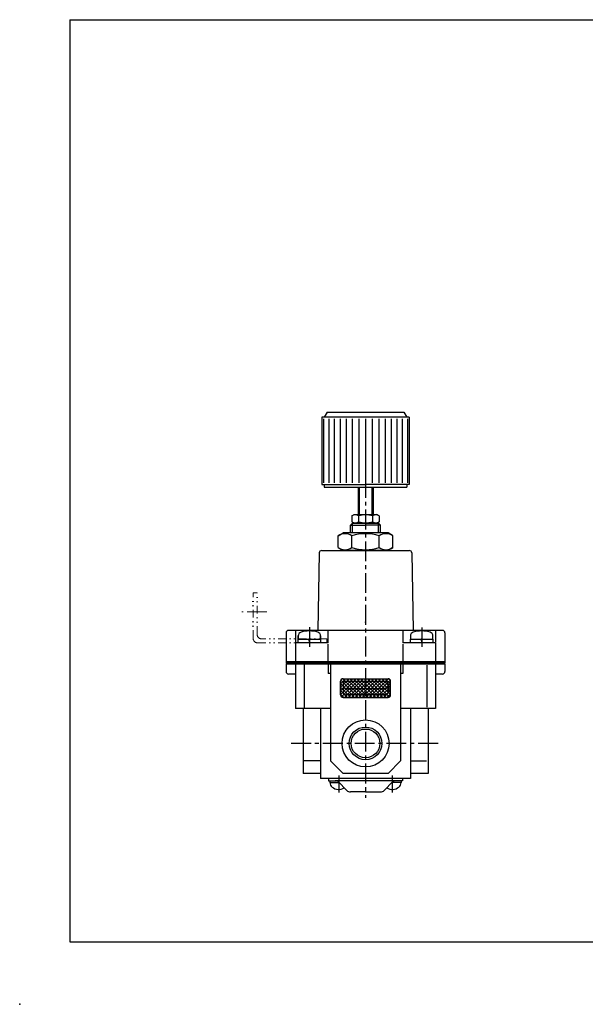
# Model space of a CAD drawing. Header units: millimetres. Extents: x -297 to 277, y -210 to 184.
# Tile 1 of 3: x -297 to -71, y -210 to 184. Entities that reach past the tile are written whole.
import ezdxf

# ---------------------------------------------------------------- set-up
doc = ezdxf.new("R2010")
doc.units = ezdxf.units.MM
doc.header["$LTSCALE"] = 0.25
doc.header["$PDSIZE"] = 1
doc.linetypes.add('CENTER', pattern=[50.8, 31.75, -6.35, 6.35, -6.35])
doc.linetypes.add('DIVIDE', pattern=[31.75, 12.7, -6.35, 0, -6.35, 0, -6.35])
doc.layers.add('Layer0014', color=7, linetype='Continuous')

# ---------------------------------------------------------------- blocks, each defined once
blk = doc.blocks.new('DC_GROUP_RV・S-1-2_2')
at = {"color": 4, "linetype": 'Continuous', "lineweight": 25}
for p, q in [((-168.71, -85.97), (-162.44, -79.7)), ((-168.71, -84.56), (-163.85, -79.7)), ((-168.71, -83.14), (-165.27, -79.7)), ((-168.71, -81.73), (-166.68, -79.7)), ((-168.71, -81.61), (-163.13, -87.2)), ((-168.62, -80.29), (-161.71, -87.2)), ((-168.55, -80.16), (-168.25, -79.86)), ((-168.32, -86.99), (-161.02, -79.7)), ((-167.79, -79.7), (-160.3, -87.2)), ((-167.11, -87.2), (-159.61, -79.7)), ((-166.38, -79.7), (-158.88, -87.2)), ((-165.69, -87.2), (-158.19, -79.7)), ((-164.97, -79.7), (-157.47, -87.2)), ((-164.28, -87.2), (-156.78, -79.7)), ((-163.56, -79.7), (-156.06, -87.2)), ((-162.87, -87.2), (-155.37, -79.7)), ((-162.14, -79.7), (-154.64, -87.2)), ((-161.45, -87.2), (-153.95, -79.7)), ((-160.73, -79.7), (-153.23, -87.2)), ((-160.04, -87.2), (-152.54, -79.7)), ((-159.31, -79.7), (-151.81, -87.2)), ((-158.62, -87.2), (-151.12, -79.7)), ((-157.9, -79.7), (-150.4, -87.2)), ((-157.21, -87.2), (-149.71, -79.7)), ((-156.48, -79.7), (-149.15, -87.03)), ((-155.8, -87.2), (-148.83, -80.23)), ((-155.07, -79.7), (-148.71, -86.06)), ((-154.38, -87.2), (-148.71, -81.53)), ((-153.66, -79.7), (-148.71, -84.64)), ((-152.24, -79.7), (-148.71, -83.23)), ((-150.83, -79.7), (-148.71, -81.81)), ((-149.34, -79.77), (-148.78, -80.33)), ((-168.71, -83.03), (-164.54, -87.2)), ((-168.71, -84.44), (-165.95, -87.2)), ((-168.71, -85.85), (-167.37, -87.2)), ((-152.97, -87.2), (-148.71, -82.94)), ((-151.55, -87.2), (-148.71, -84.36)), ((-150.14, -87.2), (-148.71, -85.77))]:
    blk.add_line(p, q, dxfattribs=at)
blk = doc.blocks.new('DC_GROUP_RV・S-1-2_3')
at = {"color": 4, "linetype": 'Continuous', "lineweight": 25}
for p, q in [((-169.68, -22.54), (-167.71, -21.4)), ((-169.68, -27.26), (-169.68, -22.54)), ((-149.71, -21.4), (-167.71, -21.4)), ((-164.2, -27.26), (-164.2, -22.54)), ((-153.23, -27.26), (-153.23, -22.54)), ((-147.74, -22.54), (-149.71, -21.4)), ((-147.74, -27.26), (-147.74, -22.54)), ((-169.68, -27.26), (-167.71, -28.4)), ((-147.74, -27.26), (-149.71, -28.4)), ((-149.71, -28.4), (-167.71, -28.4))]:
    blk.add_line(p, q, dxfattribs=at)
for centre, radius, start, end in [((-166.94, -26.54), 4.86, 55.6111, 124.3889), ((-158.71, -39.84), 18.15, 72.4111, 107.5889), ((-150.49, -26.54), 4.86, 55.6111, 124.3889), ((-166.94, -23.25), 4.86, 235.6111, 304.3889), ((-158.71, -9.96), 18.15, 252.4111, 287.5889), ((-150.49, -23.25), 4.86, 235.6111, 304.3889)]:
    blk.add_arc(centre, radius, start, end, dxfattribs=at)

msp = doc.modelspace()

# ---------------------------------------------------------------- linework, layer by layer
at = {"color": 4, "linetype": 'Continuous', "lineweight": 25}
for p, q in [((-142.21, 25), (-176.21, 25)), ((-176.21, 25), (-176.21, -2)), ((-175.51, 24.3), (-175.51, -1.3)), ((-174.06, 27), (-175.21, 25)), ((-174.06, 27), (-143.37, 27)), ((-173.41, 24.3), (-173.41, -1.3)), ((-171.21, 24.3), (-171.21, -1.3)), ((-168.91, 24.3), (-168.91, -1.3)), ((-166.51, 24.3), (-166.51, -1.3)), ((-164.01, 24.3), (-164.01, -1.3)), ((-161.41, 24.3), (-161.41, -1.3)), ((-158.71, 24.3), (-158.71, -1.3)), ((-156.01, 24.3), (-156.01, -1.3)), ((-153.41, 24.3), (-153.41, -1.3)), ((-150.91, 24.3), (-150.91, -1.3)), ((-148.51, 24.3), (-148.51, -1.3)), ((-146.21, 24.3), (-146.21, -1.3)), ((-144.01, 24.3), (-144.01, -1.3)), ((-143.37, 27), (-142.21, 25)), ((-141.21, 25), (-142.21, 25)), ((-141.91, 24.3), (-141.91, -1.3)), ((-141.21, 25), (-141.21, -2)), ((-176.21, -2), (-158.71, -2)), ((-175.21, -2), (-175.21, -3)), ((-175.21, -3), (-142.21, -3)), ((-161.71, -3.35), (-161.71, -14)), ((-161.21, -3.35), (-161.21, -14)), ((-141.21, -2), (-158.71, -2)), ((-156.21, -3.35), (-156.21, -14)), ((-155.71, -3.35), (-155.71, -14)), ((-142.21, -2), (-142.21, -3)), ((-164.2, -14.57), (-163.21, -14)), ((-164.2, -14.57), (-164.2, -16.93)), ((-163.21, -14), (-154.21, -14)), ((-161.46, -14.57), (-161.46, -16.93)), ((-155.97, -14.57), (-155.97, -16.93)), ((-153.23, -14.57), (-154.21, -14)), ((-153.23, -14.57), (-153.23, -16.93)), ((-164.71, -18.3), (-163.91, -17.5)), ((-164.71, -21.4), (-164.71, -18.3)), ((-164.71, -18.3), (-158.71, -18.3)), ((-164.2, -16.93), (-163.21, -17.5)), ((-163.96, -21.4), (-163.96, -17.5)), ((-163.91, -17.5), (-153.51, -17.5)), ((-152.71, -18.3), (-158.71, -18.3)), ((-153.23, -16.93), (-154.21, -17.5)), ((-152.71, -18.3), (-153.51, -17.5)), ((-153.46, -21.4), (-153.46, -17.5)), ((-152.71, -21.4), (-152.71, -18.3)), ((-177.23, -29.38), (-177.77, -60.4)), ((-176.23, -28.4), (-141.2, -28.4)), ((-140.2, -29.38), (-139.65, -60.4)), ((-190.46, -61.4), (-190.46, -72.9)), ((-127.96, -60.4), (-189.46, -60.4)), ((-186.71, -60.4), (-186.71, -65.19)), ((-185.66, -63.8), (-185.66, -62.61)), ((-185.66, -62.61), (-185.66, -63.9)), ((-176.66, -62.61), (-176.66, -63.8)), ((-176.66, -63.9), (-176.66, -62.61)), ((-173.68, -65.4), (-173.68, -60.4)), ((-143.75, -60.4), (-143.75, -65.4)), ((-140.76, -62.61), (-140.76, -63.9)), ((-131.76, -63.9), (-131.76, -62.61)), ((-130.71, -60.4), (-130.71, -65.12)), ((-126.96, -61.4), (-126.96, -72.9)), ((-173.68, -65.4), (-186.71, -65.4)), ((-186.71, -65.4), (-186.71, -72.9)), ((-185.66, -65.4), (-185.66, -63.9)), ((-185.66, -63.9), (-176.66, -63.9)), ((-185.66, -63.9), (-183.66, -63.9)), ((-176.66, -65.4), (-185.66, -65.4)), ((-183.66, -63.9), (-178.66, -63.9)), ((-180.96, -65.4), (-181.36, -63.9)), ((-178.66, -63.9), (-176.66, -63.9)), ((-176.66, -63.9), (-176.66, -65.4)), ((-173.68, -72.9), (-173.68, -65.91)), ((-130.71, -65.4), (-143.75, -65.4)), ((-143.75, -65.91), (-143.75, -72.9)), ((-140.76, -65.4), (-140.76, -63.9)), ((-140.76, -63.9), (-131.76, -63.9)), ((-140.76, -63.9), (-138.76, -63.9)), ((-131.76, -65.4), (-140.76, -65.4)), ((-138.76, -63.9), (-133.76, -63.9)), ((-136.06, -65.4), (-136.46, -63.9)), ((-133.76, -63.9), (-131.76, -63.9)), ((-131.76, -63.9), (-131.76, -65.4)), ((-130.71, -65.4), (-130.71, -72.9)), ((-126.96, -72.9), (-190.46, -72.9)), ((-190.46, -73.15), (-126.96, -73.15)), ((-190.46, -73.15), (-190.46, -73.6)), ((-126.96, -73.6), (-190.46, -73.6)), ((-190.46, -73.85), (-190.46, -76.85)), ((-158.71, -73.85), (-190.46, -73.85)), ((-188.71, -73.15), (-188.71, -72.9)), ((-188.71, -73.85), (-188.71, -73.6)), ((-186.71, -73.85), (-186.71, -91.6)), ((-183.21, -74.18), (-183.21, -91.23)), ((-173.68, -73.85), (-173.68, -77.6)), ((-172.71, -73.85), (-172.71, -112.6)), ((-126.96, -73.85), (-158.71, -73.85)), ((-144.71, -73.85), (-144.71, -112.6)), ((-143.75, -73.85), (-143.75, -77.6)), ((-134.21, -74.35), (-134.21, -91.12)), ((-130.71, -73.85), (-130.71, -91.6)), ((-128.71, -72.9), (-128.71, -73.15)), ((-128.71, -73.6), (-128.71, -73.85)), ((-126.96, -73.15), (-126.96, -73.6)), ((-126.96, -73.85), (-126.96, -76.85)), ((-186.71, -77.85), (-189.46, -77.85)), ((-172.71, -77.6), (-173.68, -77.6)), ((-143.75, -77.6), (-144.71, -77.6)), ((-127.96, -77.85), (-130.71, -77.85)), ((-168.71, -86.2), (-168.71, -80.7)), ((-167.71, -79.7), (-149.71, -79.7)), ((-167.71, -81.7), (-167.71, -85.2)), ((-166.71, -80.7), (-150.71, -80.7)), ((-149.71, -81.7), (-149.71, -85.2)), ((-148.71, -86.2), (-148.71, -80.7)), ((-166.71, -83.6), (-150.71, -83.6)), ((-150.71, -86.2), (-166.71, -86.2)), ((-167.71, -87.2), (-149.71, -87.2)), ((-172.71, -91.6), (-186.71, -91.6)), ((-183.71, -91.6), (-183.71, -117.6)), ((-176.71, -91.6), (-176.71, -119.6)), ((-130.71, -91.6), (-144.71, -91.6)), ((-140.71, -91.6), (-140.71, -119.6)), ((-133.71, -91.6), (-133.71, -117.6)), ((-177.02, -112.6), (-183.25, -112.6)), ((-167.71, -117.6), (-172.71, -112.6)), ((-149.71, -117.6), (-144.71, -112.6)), ((-140.48, -112.6), (-134.35, -112.6)), ((-176.92, -117.6), (-183.71, -117.6)), ((-149.71, -117.6), (-167.71, -117.6)), ((-133.71, -117.6), (-140.5, -117.6)), ((-140.71, -119.6), (-176.71, -119.6)), ((-173.46, -119.6), (-173.46, -120.6)), ((-173.46, -120.6), (-170.41, -120.6)), ((-172.98, -120.6), (-172.98, -121.3)), ((-172.98, -121.3), (-169.29, -121.3)), ((-143.96, -120.6), (-170.91, -120.6)), ((-166.18, -124.41), (-169.7, -120.89)), ((-169.47, -121.12), (-169.52, -121.3)), ((-151.25, -124.41), (-147.73, -120.89)), ((-144.45, -121.3), (-148.13, -121.3)), ((-147.95, -121.12), (-147.91, -121.3)), ((-144.45, -120.6), (-144.45, -121.3)), ((-143.96, -119.6), (-143.96, -120.6)), ((-158.71, -125), (-164.76, -125)), ((-158.71, -125), (-152.66, -125))]:
    msp.add_line(p, q, dxfattribs=at)
at = {"color": 4, "linetype": 'CENTER', "lineweight": 25}
for p, q in [((-158.71, 13.35), (-158.71, -127.43)), ((-181.16, -59.04), (-181.16, -66.94)), ((-136.26, -59.2), (-136.26, -66.94)), ((-129.71, -105.6), (-188.76, -105.6)), ((-169.43, -118.47), (-169.43, -125.23)), ((-148, -118.47), (-148, -125.23))]:
    msp.add_line(p, q, dxfattribs=at)
at = {"color": 4, "linetype": 'DIVIDE', "lineweight": 13}
for p, q in [((-203.71, -63.4), (-203.71, -45.4)), ((-203.71, -45.4), (-202.11, -45.4)), ((-202.11, -61.8), (-202.11, -45.4)), ((-174.21, -65.4), (-201.71, -65.4)), ((-174.21, -63.8), (-200.11, -63.8)), ((-174.21, -65.4), (-174.21, -63.8))]:
    msp.add_line(p, q, dxfattribs=at)
at = {"color": 4, "linetype": 'CENTER', "lineweight": 13}
msp.add_line((-198.13, -52.9), (-208.2, -52.9), dxfattribs=at)
at = {"color": 4, "linetype": 'Continuous', "lineweight": 25}
for radius in [9.4, 6.55, 5.75]:
    msp.add_circle((-158.71, -105.6), radius, dxfattribs=at)
for centre, radius, start, end in [((-162.83, -16.57), 2.43, 55.6111, 124.3889), ((-158.71, -23.22), 9.08, 72.4111, 107.5889), ((-154.6, -16.57), 2.43, 55.6111, 124.3889), ((-162.83, -14.93), 2.43, 235.6111, 304.3889), ((-158.71, -8.28), 9.08, 252.4111, 287.5889), ((-154.6, -14.93), 2.43, 235.6111, 304.3889), ((-176.23, -29.4), 1, 90, 179), ((-141.2, -29.4), 1, 1, 90), ((-189.46, -61.4), 1, 90, 180), ((-184.06, -62.61), 1.6, 106.1914, 180), ((-181.16, -72.6), 12, 73.8086, 106.1914), ((-178.26, -61.01), 1.6, 71.5171, 73.8086), ((-178.26, -62.61), 1.6, 0, 73.8086), ((-139.16, -62.61), 1.6, 106.1914, 180), ((-139.16, -61.01), 1.6, 106.1914, 108.4829), ((-136.26, -72.6), 12, 73.8086, 106.1914), ((-133.36, -62.61), 1.6, 0, 73.8086), ((-127.96, -61.4), 1, 0, 90), ((-189.46, -76.85), 1, 180, 270), ((-127.96, -76.85), 1, 270, 0), ((-167.71, -80.7), 1, 90, 180), ((-166.71, -81.7), 1, 90, 180), ((-166.71, -82.6), 1, 180, 270), ((-150.71, -81.7), 1, 0, 90), ((-150.71, -82.6), 1, 270, 0), ((-149.71, -80.7), 1, 0, 90), ((-167.71, -86.2), 1, 180, 270), ((-166.71, -85.2), 1, 180, 270), ((-150.71, -85.2), 1, 270, 0), ((-149.71, -86.2), 1, 270, 0), ((-170.63, -121.27), 2.3, 180.6736, 230.8271), ((-170.41, -121.6), 1, 45, 90), ((-147.02, -121.6), 1, 90, 135), ((-146.8, -121.27), 2.3, 309.1729, 359.3264), ((-169.43, -119.8), 4.2, 230.8271, 301.7066), ((-164.76, -123), 2, 225, 270), ((-152.66, -123), 2, 270, 315), ((-148, -119.8), 4.2, 238.2934, 309.1729)]:
    msp.add_arc(centre, radius, start, end, dxfattribs=at)
at = {"color": 4, "linetype": 'DIVIDE', "lineweight": 13}
for centre in [(-200.11, -61.8), (-201.71, -63.4)]:
    msp.add_arc(centre, 2, 180, 270, dxfattribs=at)
at = {"color": 4, "linetype": 'Continuous'}
for p in [(-158.7, -57.07), (-181.16, -63.8), (-181.16, -65.4), (-136.26, -63.8), (-136.26, -65.4)]:
    msp.add_point(p, dxfattribs=at)
at = {"color": 7, "linetype": 'Continuous'}
msp.add_point((-297, -210), dxfattribs=at)
msp.add_point((-297, -210), dxfattribs=at)
at = {"layer": 'Layer0014', "color": 5, "linetype": 'Continuous', "lineweight": 25}
for p, q in [((-277, 184), (-277, -185)), ((-277, 184), (271, 184)), ((-277, -185), (277, -185))]:
    msp.add_line(p, q, dxfattribs=at)

# ---------------------------------------------------------------- block references
at = {"linetype": 'Continuous'}
for name in ['DC_GROUP_RV・S-1-2_3', 'DC_GROUP_RV・S-1-2_2']:
    msp.add_blockref(name, (0, 0), dxfattribs=at)

doc.saveas('drawing.dxf')
